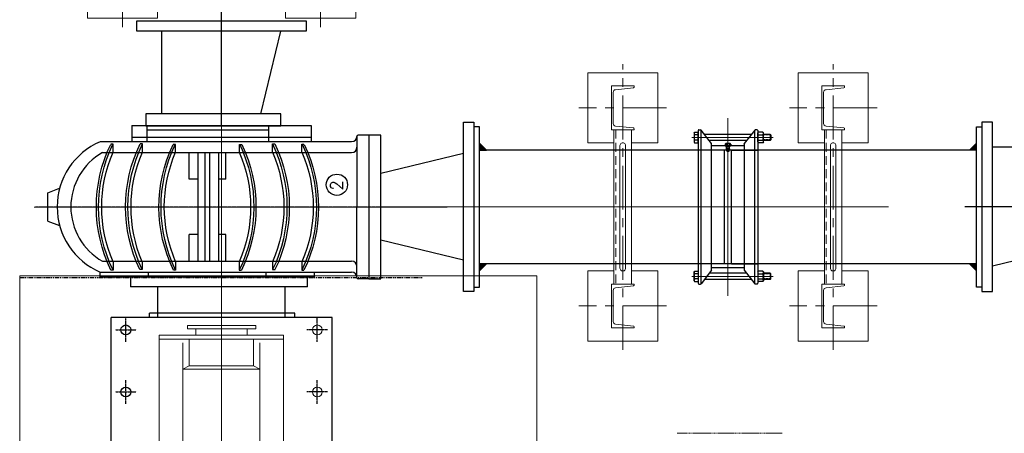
# Model space of a CAD drawing. Header units: inches. Extents: x -4968858 to -265257, y -220693 to 1871410.
# Tile 55 of 225: x -2019187 to -2016379, y 982995 to 984175. Entities that reach past the tile are written whole.
import ezdxf

# ---------------------------------------------------------------- set-up
doc = ezdxf.new("R2010")
doc.units = ezdxf.units.IN
doc.header["$MEASUREMENT"] = 0
doc.header["$PDSIZE"] = 0.25
for name, pattern in [('CENTER', [2, 1.25, -0.25, 0.25, -0.25]), ('CENTER2', [1.125, 0.75, -0.125, 0.125, -0.125]), ('CL-1', [1.25, 1, -0.125, 0, -0.125]), ('CONTINOUS', [0]), ('DASHED', [0.75, 0.5, -0.25]), ('HIDDEN', [0.375, 0.25, -0.125]), ('PHANTOM', [2.5, 1.25, -0.25, 0.25, -0.25, 0.25, -0.25]), ('PHANTOM2', [1.25, 0.625, -0.125, 0.125, -0.125, 0.125, -0.125])]:
    doc.linetypes.add(name, pattern=pattern)
for name, color, linetype, lineweight in [('01_Dimension', 12, 'Continuous', 13), ('01_Pipe Support', 31, 'Continuous', 13), ('01_WALL', 54, 'Continuous', 15), ('CABLE TRENCH', 254, 'DASHED', 0), ('CEN', 120, 'CENTER', 13), ('CENTER', 1, 'CL-1', 13)]:
    doc.layers.add(name, color=color, linetype=linetype, lineweight=lineweight)
for name, color, linetype in [('1', 1, 'Continuous'), ('12.BASLPIPE', 96, 'Continuous'), ('2', 1, 'Continuous'), ('ext', 4, 'PHANTOM'), ('HID', 7, 'HIDDEN'), ('MOTOR', 62, 'Continuous'), ('PUMP', 4, 'Continuous')]:
    doc.layers.add(name, color=color, linetype=linetype)
doc.styles.add('ROMANT', font='ROMANT.SHX')

# ---------------------------------------------------------------- blocks, each defined once
blk = doc.blocks.new('EFGF')
for p, q in [((31464.6, 7389), (31440.9, 7389)), ((31441.1, 7389), (31441.1, 7395)), ((31776.5, 7389), (31800.2, 7389)), ((31800.1, 7389), (31800.1, 7395)), ((31442.6, 7305.7), (31442.6, 7312.4)), ((31442.6, 7305.7), (31442.6, 7312.4)), ((31464.6, 7305.7), (31442.6, 7305.7)), ((31777.4, 7305.2), (31800.8, 7305.2)), ((31800.8, 7305.2), (31800.8, 7311.8)), ((31440.9, 7210.5), (31440.9, 7216.6)), ((31798.9, 7210.7), (31798.9, 7217.7)), ((31464.6, 7210.5), (31440.9, 7210.5)), ((31777.4, 7210.7), (31798.9, 7210.7)), ((31464.6, 7029.1), (31440.9, 7029.1)), ((31440.9, 7029.1), (31440.9, 7023.1)), ((31777.4, 7029), (31798.9, 7029)), ((31798.9, 7029), (31798.9, 7021.9)), ((31464.6, 6933.9), (31442.6, 6933.9)), ((31442.6, 6933.9), (31442.6, 6927.3)), ((31442.6, 6933.9), (31442.6, 6927.3)), ((31777.4, 6934.5), (31800.8, 6934.5)), ((31800.8, 6934.5), (31800.8, 6927.8)), ((31776.5, 6850.7), (31800.2, 6850.7)), ((31800.1, 6850.7), (31800.1, 6844.6))]:
    blk.add_line(p, q)
at = {"layer": 'PUMP'}
for centre, radius, start, end in [((31621.1, 7025.2), 411.3, 64.2785, 115.9635), ((31621.1, 7019.2), 411.3, 64.2082, 115.9668), ((31621.1, 7026.3), 395, 66.6995, 113.3417), ((31621.1, 6941.8), 411.3, 64.1002, 115.7255), ((31621.1, 6935.2), 411.3, 64.1002, 115.7255), ((31620.4, 6942.7), 395, 66.5791, 113.2213), ((31621.1, 6846.8), 411.3, 64.3922, 115.9808), ((31621.1, 6840.8), 411.3, 64.3922, 115.9808), ((31621.1, 6847.9), 395, 66.6995, 113.3417), ((31621.1, 7398.8), 411.3, 244.0192, 295.6078), ((31621.1, 7392.8), 411.3, 244.0192, 295.6078), ((31621.1, 7391.8), 395, 246.6583, 293.3005), ((31621.1, 7304.5), 411.3, 244.2745, 295.8998), ((31621.1, 7297.8), 411.3, 244.2745, 295.8998), ((31620.4, 7296.9), 395, 246.7787, 293.4209), ((31621.1, 7220.4), 411.3, 244.0332, 295.7918), ((31621.1, 7213.3), 395, 246.6583, 293.3005), ((31621.1, 7214.4), 411.3, 244.0365, 295.7215)]:
    blk.add_arc(centre, radius, start, end, dxfattribs=at)
blk = doc.blocks.new('150 510-TV')
at = {"color": 1, "linetype": 'CENTER', "lineweight": 9}
for p, q in [((345.4, 793.8), (345.4, -383.9)), ((578.2, 259.7), (-813.3, 259.7))]:
    blk.add_line(p, q, dxfattribs=at)
for p, q in [((305.6, 755), (293.1, 721.6)), ((386.7, 755), (399.2, 721.6)), ((-569.6, 574.7), (30.4, 574.7)), ((30.4, -55.3), (30.4, 574.7)), ((189.7, 569.2), (166, 569.2)), ((166.1, 569.2), (166.1, 575.2)), ((578.2, 515.2), (532.3, 515.2)), ((30.4, 464.9), (42.6, 464.9)), ((-740.6, 292.6), (-737, 296.3)), ((-740.6, 292.6), (-740.6, 259.7)), ((-737, 296.3), (-737, 259.7)), ((-740.6, 226.9), (-740.6, 259.7)), ((-737, 223.2), (-737, 259.7)), ((-740.6, 226.9), (-737, 223.2)), ((578.2, 4.2), (532.3, 4.2)), ((-569.6, -55.3), (30.4, -55.3)), ((145.1, -126.1), (346.2, -126.1)), ((551.2, -160), (551.2, -130))]:
    blk.add_line(p, q)
at = {"color": 0}
for p, q in [((305.6, 755), (386.7, 755)), ((-569.6, 296.3), (-569.6, 574.7)), ((544.3, 4.2), (544.3, 515.2)), ((-569.6, -55.3), (-569.6, 223.2)), ((117.9, 14.4), (145.3, 14.4))]:
    blk.add_line(p, q, dxfattribs=at)
at = {"linetype": 'HIDDEN'}
for p, q in [((30.4, 441.3), (117.9, 441.3)), ((30.4, 78.2), (117.9, 78.2))]:
    blk.add_line(p, q, dxfattribs=at)
for centre, radius, start, end in [((346.2, 526.3), 202.3, 23.1061, 156.8939), ((346.2, 510.9), 178.6, 29.8152, 150.1848)]:
    blk.add_arc(centre, radius, start, end)
at = {"layer": '1', "linetype": 'CENTER2', "ltscale": 0.5}
for p, q in [((-535.6, 564.2), (-535.6, 505.2)), ((-358.6, 562.2), (-358.6, 503.2)), ((-181.6, 562.2), (-181.6, 503.2)), ((-4.6, 562.2), (-4.6, 503.2)), ((-569.4, 534.7), (-502, 534.7)), ((-392.4, 532.7), (-325, 532.7)), ((-215.4, 532.7), (-148, 532.7)), ((-38.4, 532.7), (29, 532.7)), ((-535.7, -44.8), (-535.7, 14.2)), ((-358.6, -42.7), (-358.6, 16.3)), ((-181.6, -42.7), (-181.6, 16.3)), ((-4.6, -42.7), (-4.6, 16.3)), ((-569.4, -15.3), (-502, -15.3)), ((-392.4, -13.2), (-325, -13.2)), ((-215.4, -13.2), (-148, -13.2)), ((-38.3, -13.2), (29.1, -13.2))]:
    blk.add_line(p, q, dxfattribs=at)
at = {"layer": '2', "lineweight": 13}
for p, q in [((-487.5, 437.5), (-19.5, 437.5)), ((-487.5, 436.3), (-487.5, 259.7)), ((-477.9, 436.3), (-477.9, 259.7)), ((-31.5, 437.5), (-31.5, 260.9)), ((-19.5, 437.5), (-19.5, 259.7)), ((-348.7, 370.1), (-358.4, 351.8)), ((-348.7, 370.1), (-348.7, 260.9)), ((-41.8, 370.1), (-348.7, 370.1)), ((-116.8, 370.1), (-116.8, 260.9)), ((-107, 351.8), (-116.8, 370.1)), ((-358.4, 350.7), (-477.9, 350.7)), ((-358.4, 351.8), (-358.4, 260.9)), ((-107, 351.8), (-107, 260.9)), ((-31.5, 351.8), (-107, 351.8)), ((-1.7, 357.1), (-1.7, 259.7)), ((-1.7, 357.1), (8.1, 357.1)), ((8.1, 357.1), (-1.7, 357.1)), ((8.1, 357.1), (8.1, 259.7)), ((-503.2, 335.1), (-503.2, 263.2)), ((-19.5, 332.8), (-1.7, 332.8)), ((-533.6, 301.8), (-533.6, 215.8)), ((-503.2, 301.8), (-533.6, 301.8)), ((-487.5, 83.2), (-487.5, 259.7)), ((-477.9, 83.2), (-477.9, 259.7)), ((-358.4, 168.8), (-358.4, 259.7)), ((-348.7, 150.6), (-348.7, 259.7)), ((-116.8, 150.6), (-116.8, 259.7)), ((-107, 168.8), (-107, 259.7)), ((-31.5, 83.2), (-31.5, 259.7)), ((-19.5, 83.2), (-19.5, 259.7)), ((-1.7, 162.3), (-1.7, 259.7)), ((8.1, 162.3), (8.1, 259.7)), ((-503.2, 215.8), (-533.6, 215.8)), ((-503.2, 189), (-487.5, 180)), ((-358.4, 168.8), (-477.9, 168.8)), ((-348.7, 150.6), (-358.4, 168.8)), ((-107, 168.8), (-116.8, 150.6)), ((-31.5, 168.8), (-107, 168.8)), ((-19.5, 186.7), (-1.7, 186.7)), ((-41.8, 150.6), (-348.7, 150.6)), ((8.1, 162.3), (-1.7, 162.3)), ((-1.7, 162.3), (8.1, 162.3)), ((-487.5, 83.2), (-19.5, 83.2))]:
    blk.add_line(p, q, dxfattribs=at)
at = {"layer": '2'}
for p, q in [((-503.2, 335.1), (-487.5, 347.9)), ((-503.2, 189), (-503.2, 262.1))]:
    blk.add_line(p, q, dxfattribs=at)
for centre in [(-535.6, 534.7), (-358.6, 532.7), (-181.6, 532.7), (-4.6, 532.7)]:
    blk.add_circle(centre, 14, dxfattribs=at)
at = {"layer": '2', "lineweight": 13}
for centre in [(-358.6, -13.2), (-181.6, -13.2), (-4.6, -13.2), (-535.6, -15.3)]:
    blk.add_circle(centre, 14, dxfattribs=at)
at = {"layer": '2', "color": 6, "linetype": 'HIDDEN'}
for p in [(-541.2, 260.9), (-541.2, 259.7), (-525.4, 260.9), (-525.4, 260.9), (-525.4, 259.7), (-525.4, 259.7)]:
    blk.add_point(p, dxfattribs=at)
at = {"layer": 'CENTER', "linetype": 'CENTER2', "lineweight": 9}
blk.add_line((346.2, -194), (346.2, 789.9), dxfattribs=at)
at = {"layer": 'MOTOR'}
for p, q in [((-533.6, 296.3), (-737, 296.3)), ((-533.6, 223.2), (-737, 223.2))]:
    blk.add_line(p, q, dxfattribs=at)
at = {"layer": 'PUMP'}
for p, q in [((145.3, -4.9), (145.3, 605.7)), ((145.3, 605.7), (160.1, 605.7)), ((160.1, 605.7), (160.1, -111.1)), ((191.2, 599.7), (191.2, -111.1)), ((501.2, 599.7), (501.2, -111.1)), ((532.3, 605.7), (532.3, -111.1)), ((145.3, 519.5), (117.9, 519.5)), ((117.9, 14.4), (117.9, 519.5)), ((578.2, 515.2), (578.2, 4.2)), ((42.6, 51), (42.6, 464.9)), ((145.3, 468), (160.1, 468)), ((578.2, 472.9), (532.3, 472.9)), ((566, 472.9), (566, 126.4)), ((191.2, 351.7), (267, 351.7)), ((191.2, 351.7), (267, 351.7)), ((267, 327), (267, 351.7)), ((267, 327), (267, 351.7)), ((425.3, 351.7), (501.2, 351.7)), ((425.3, 327), (425.3, 351.7)), ((425.3, 351.7), (501.2, 351.7)), ((425.3, 327), (425.3, 351.7)), ((501.2, 327), (191.2, 327)), ((501.2, 327), (191.2, 327)), ((-533.6, 215.8), (-533.6, 301.8)), ((191.2, 306.9), (501.2, 306.9)), ((191.2, 293.2), (501.2, 293.2)), ((501.2, 268.5), (191.2, 268.5)), ((501.2, 268.5), (191.2, 268.5)), ((267, 247.7), (267, 268.5)), ((267, 247.7), (267, 268.5)), ((425.3, 247.7), (425.3, 268.5)), ((425.3, 247.7), (425.3, 268.5)), ((191.2, 247.7), (267, 247.7)), ((191.2, 247.7), (267, 247.7)), ((425.3, 247.7), (501.2, 247.7)), ((430.7, 247.7), (501.2, 247.7)), ((145.3, 132.8), (160.1, 132.8)), ((578.2, 126.4), (532.3, 126.4)), ((30.4, 51), (42.6, 51)), ((145.3, -4.9), (160.1, -4.9)), ((141.2, -160), (141.2, -130)), ((547.3, -126.1), (346.2, -126.1)), ((551.2, -160), (141.2, -160))]:
    blk.add_line(p, q, dxfattribs=at)
for centre, radius, start, end in [((145.1, -111.1), 15, 270, 0), ((176.2, -111.1), 15, 270, 0), ((516.2, -111.1), 15, 180, 270), ((547.3, -111.1), 15, 180, 270), ((145.1, -130), 3.9, 90, 180), ((547.3, -130), 3.9, 0, 90)]:
    blk.add_arc(centre, radius, start, end, dxfattribs=at)
at = {"xscale": -1, "rotation": 180}
blk.add_blockref('EFGF', (-31275, 7419.8), dxfattribs=at)
blk = doc.blocks.new('A$C11FB3BBB')
at = {"color": 8, "linetype": 'PHANTOM2', "ltscale": 20}
blk.add_line((1682, 342.6), (1682, -807.4), dxfattribs=at)
for p, q in [((2384.3, -474.6), (2384.3, 8.4)), ((2384.3, 8.4), (2414.3, 8.4)), ((2414.3, 8.4), (2414.3, -474.6)), ((2148.2, -62.6), (2384.3, -62.6)), ((2384.3, -400.9), (2148.2, -344.1)), ((2414.3, -474.6), (2384.3, -474.6)), ((1731, -922.8), (1787.8, -686.7)), ((2035.1, -922.8), (1978.3, -686.7)), ((1641.5, -922.8), (2124.5, -922.8)), ((1641.5, -952.8), (1641.5, -922.8)), ((2124.5, -922.8), (2124.5, -952.8)), ((2124.5, -952.8), (1641.5, -952.8))]:
    blk.add_line(p, q)
for points in [[(2148.2, -401.6), (2148.2, -17.5), (2114.3, -17.5), (2114.3, -401.6)], [(1678, -686.7), (2088, -686.7), (2088, -652.8), (1678.1, -652.8)]]:
    blk.add_lwpolyline(points, close=True)
blk.add_circle((1946.2, -561.8), 30.4)
at = {"layer": '1', "ltscale": 0.5}
blk.add_line((2114.3, -233.1), (2462.7, -233.1), dxfattribs=at)
blk.add_blockref('150 510-TV', (1536.9, -492.8))
at = {"color": 6, "style": 'ROMANT'}
blk.add_text('2', height=35.2, dxfattribs=at).set_placement((1929.2, -578.7))
blk = doc.blocks.new('300NB_PS_MB5506-D')
at = {"layer": 'CEN'}
for p, q in [((0, 253.7), (0, -253.7)), ((-129, 198.2), (103.1, 198.2)), ((-129, -198.2), (103.1, -198.2))]:
    blk.add_line(p, q, dxfattribs=at)
at = {"layer": 'ext'}
for p, q in [((-122.4, 205.3), (-100.9, 205.3)), ((-120.7, 189.4), (-120.7, 207)), ((-122.4, 191), (-100.9, 191)), ((-122.4, -191), (-100.9, -191)), ((-120.7, -207), (-120.7, -189.4)), ((-122.4, -205.3), (-100.9, -205.3))]:
    blk.add_line(p, q, dxfattribs=at)
at = {"layer": 'HID'}
for p, q in [((-10, 161.9), (-85, 161.9)), ((-10, 161.9), (-10, -161.9)), ((10, 161.9), (85, 161.9)), ((10, 161.9), (10, -161.9)), ((-10, -161.9), (-85, -161.9)), ((10, -161.9), (85, -161.9))]:
    blk.add_line(p, q, dxfattribs=at)
at = {"layer": 'PUMP'}
for p, q in [((-122.4, 205.3), (-120.7, 207)), ((-122.4, 205.3), (-122.4, 191)), ((-120.7, 207), (-100.9, 207)), ((-100.9, 211.1), (-99.8, 213.1)), ((-100.9, 185.3), (-100.9, 211.1)), ((-99.8, 213.1), (-86.2, 213.1)), ((-86.2, 205.6), (-99.8, 205.6)), ((-85, 211.1), (-86.2, 213.1)), ((-85, -217.8), (-85, 217.8)), ((-85, 185.3), (-85, 211.1)), ((-82.8, 220), (-78.4, 220)), ((-76.2, 218.5), (-76.2, -217.8)), ((-67.2, 207), (67.2, 207)), ((76.2, 218.5), (76.2, -217.8)), ((82.8, 220), (78.4, 220)), ((85, -217.8), (85, 217.8)), ((95.4, 213.1), (85, 213.1)), ((85, 183.3), (85, 213.1)), ((85, 205.6), (95.4, 205.6)), ((96.5, 211.1), (95.4, 213.1)), ((96.5, 211.1), (96.5, 185.3)), ((-120.7, 189.4), (-122.4, 191)), ((-120.7, 189.4), (-100.9, 189.4)), ((-100.9, 185.3), (-99.8, 183.3)), ((-86.2, 190.7), (-99.8, 190.7)), ((-99.8, 183.3), (-86.2, 183.3)), ((-85, 185.3), (-86.2, 183.3)), ((-53.4, 189.4), (53.4, 189.4)), ((-46.6, -180.6), (-46.6, 180.6)), ((-46.6, 174), (46.6, 174)), ((85, 190.7), (95.4, 190.7)), ((95.4, 183.3), (85, 183.3)), ((96.5, 185.3), (95.4, 183.3)), ((-4.4, -165.2), (-4.4, -174)), ((-4.4, -165.7), (-4, -165.2)), ((-4.4, -165.7), (4.4, -165.7)), ((-4.4, -168), (-4.4, -172.9)), ((-4, -165.2), (4, -165.2)), ((-4, -165.2), (-4, -174)), ((-3.3, -159.8), (-3.3, -165.2)), ((2.2, -158.7), (-2.2, -158.7)), ((3.3, -159.8), (3.3, -165.2)), ((4, -165.2), (4, -174)), ((4.4, -165.7), (4, -165.2)), ((4.4, -165.2), (4.4, -174)), ((4.4, -168), (4.4, -172.9)), ((-120.7, -189.4), (-122.4, -191)), ((-122.4, -205.3), (-122.4, -191)), ((-120.7, -189.4), (-100.9, -189.4)), ((-100.9, -185.3), (-99.8, -183.3)), ((-100.9, -185.3), (-100.9, -211.1)), ((-99.8, -183.3), (-86.2, -183.3)), ((-86.2, -190.7), (-99.8, -190.7)), ((-85, -185.3), (-86.2, -183.3)), ((-85, -185.3), (-85, -211.1)), ((-76.6, -219), (-46.6, -180.6)), ((-53.4, -189.4), (53.4, -189.4)), ((-46.6, -174), (46.6, -174)), ((-46.6, -179.4), (-46.6, -179.6)), ((7.7, -174), (-7.7, -174)), ((-7.7, -179), (-7.7, -174)), ((-6, -180.6), (6, -180.6)), ((4.4, -172.9), (-4.4, -172.9)), ((-4.4, -179), (-4.4, -174)), ((4.4, -179), (4.4, -174)), ((7.7, -179), (7.7, -174)), ((46.6, -179.4), (46.6, -179.6)), ((76.2, -186.1), (76.2, -189.4)), ((95.4, -183.3), (85, -183.3)), ((85, -183.3), (85, -213.1)), ((85, -190.7), (95.4, -190.7)), ((96.5, -185.3), (95.4, -183.3)), ((96.5, -211.1), (96.5, -185.3)), ((-122.4, -205.3), (-120.7, -207)), ((-120.7, -207), (-100.9, -207)), ((-100.9, -211.1), (-99.8, -213.1)), ((-86.2, -205.6), (-99.8, -205.6)), ((-99.8, -213.1), (-86.2, -213.1)), ((-85, -211.1), (-86.2, -213.1)), ((-82.8, -220), (-78.4, -220)), ((-67.2, -207), (67.2, -207)), ((82.8, -220), (78.4, -220)), ((85, -205.6), (95.4, -205.6)), ((95.4, -213.1), (85, -213.1)), ((96.5, -211.1), (95.4, -213.1))]:
    blk.add_line(p, q, dxfattribs=at)
for points in [[(-46.6, 180.6), (-76.6, 219)], [(46.6, 180.6), (76.6, 219)], [(46.6, 180.6), (46.6, -180.6), (76.6, -219)]]:
    blk.add_lwpolyline(points, dxfattribs=at)
for centre, radius, start, end in [((-94.3, 209.4), 6.6, 145.6158, 214.3842), ((-76.3, 198.2), 24.7, 162.412, 197.588), ((-91.6, 209.4), 6.6, 325.6158, 34.3842), ((-109.7, 198.2), 24.7, 342.412, 17.588), ((-82.8, 217.8), 2.2, 90, 180), ((-78.4, 217.8), 2.2, 34.2717, 90), ((78.4, 217.8), 2.2, 90, 145.7283), ((82.8, 217.8), 2.2, 0, 90), ((89.9, 209.4), 6.6, 325.6158, 34.3842), ((71.9, 198.2), 24.7, 342.412, 17.588), ((-94.3, 187), 6.6, 145.6158, 214.3842), ((-91.6, 187), 6.6, 325.6158, 34.3842), ((89.9, 187), 6.6, 325.6158, 34.3842), ((-2.2, -159.8), 1.1, 90, 180), ((2.2, -159.8), 1.1, 0, 90), ((-94.3, -187), 6.6, 145.6158, 214.3842), ((-76.3, -198.2), 24.7, 162.412, 197.588), ((-91.6, -187), 6.6, 325.6158, 34.3842), ((-109.7, -198.2), 24.7, 342.412, 17.588), ((-6, -179), 1.65, 180, 0), ((0, -173.9), 6.68, 228.8879, 311.1121), ((6, -179), 1.65, 180, 0), ((89.9, -187), 6.6, 325.6158, 34.3842), ((71.9, -198.2), 24.7, 342.412, 17.588), ((-94.3, -209.4), 6.6, 145.6158, 214.3842), ((-91.6, -209.4), 6.6, 325.6158, 34.3842), ((-82.8, -217.8), 2.2, 180, 270), ((-78.4, -217.8), 2.2, 270, 0), ((78.4, -217.8), 2.2, 180, 270), ((82.8, -217.8), 2.2, 270, 0), ((89.9, -209.4), 6.6, 325.6158, 34.3842)]:
    blk.add_arc(centre, radius, start, end, dxfattribs=at)
blk = doc.blocks.new('PS_1')
at = {"layer": '01_Pipe Support', "color": 1, "linetype": 'CENTER', "ltscale": 100}
for p, q in [((-282.5, -125), (-282.5, 125)), ((282.5, -125), (282.5, 125)), ((-407.5, 0), (407.5, 0))]:
    blk.add_line(p, q, dxfattribs=at)
at = {"layer": '01_Pipe Support'}
for p, q in [((220, 25), (-220, 25)), ((-220, 25), (-220, -25)), ((174.9, 8), (-174.9, 8)), ((220, 25), (220, -25)), ((220, -25), (-220, -25)), ((174.9, -8), (-174.9, -8))]:
    blk.add_line(p, q, dxfattribs=at)
at = {"layer": '01_Pipe Support', "linetype": 'HIDDEN', "ltscale": 100}
blk.add_line((220, 20), (-220, 20), dxfattribs=at)
at = {"layer": '01_Pipe Support'}
for points in [[(-182.5, 25), (-182.5, 100), (-382.5, 100), (-382.5, -100), (-182.5, -100), (-182.5, -25)], [(182.5, 25), (182.5, 100), (382.5, 100), (382.5, -100), (182.5, -100), (182.5, -25)]]:
    blk.add_lwpolyline(points, dxfattribs=at)
for points in [[(-345, 32.5), (-345, -32.5), (-342.1, -32.5, 0.383864), (-339.7, -30.4), (-334.4, 20.5, -0.383864), (-326.9, 27.2), (-238.1, 27.2, -0.383864), (-230.6, 20.5), (-225.3, -30.4, 0.383864), (-222.9, -32.5), (-220, -32.5), (-220, 32.5)], [(345, 32.5), (345, -32.5), (342.1, -32.5, -0.383864), (339.7, -30.4), (334.4, 20.5, 0.383864), (326.9, 27.2), (238.1, 27.2, 0.383864), (230.6, 20.5), (225.3, -30.4, -0.383864), (222.9, -32.5), (220, -32.5), (220, 32.5)]]:
    blk.add_lwpolyline(points, format="xyb", close=True, dxfattribs=at)
for centre, start, end in [((-174.9, 0), 89.8029, 270), ((174.9, 0), 270, 90.1971)]:
    blk.add_arc(centre, 8, start, end, dxfattribs=at)
blk = doc.blocks.new('Kothagudem_2nd Stage Slurry Pump')
for p, q in [((-2266.5, -266.7), (-2749.5, -266.7)), ((-2749.5, -266.7), (-2749.5, -296.7)), ((-2266.5, -296.7), (-2266.5, -266.7)), ((-2749.5, -296.7), (-2266.5, -296.7)), ((-2675.8, -296.7), (-2619, -532.8)), ((-2337.5, -532.8), (-2337.5, -296.7))]:
    blk.add_line(p, q)
at = {"layer": '1', "ltscale": 0.5}
blk.add_line((-2508, -566.7), (-2508, -218.3), dxfattribs=at)
blk = doc.blocks.new('A$C3EBB7D44')
at = {"layer": 'CABLE TRENCH', "color": 251, "lineweight": 0, "ltscale": 5}
blk.add_line((14105.1, 12351.3), (14405.1, 12351.3), dxfattribs=at)
blk = doc.blocks.new('A$C1F1B71E3')
for points in [[(52346.3, 24233.7), (52346.3, 24213.7), (52366.3, 24213.7)], [(53762.8, 24233.7), (53762.8, 24213.7), (53742.8, 24213.7)], [(52346.3, 23869.9), (52346.3, 23889.9), (52366.3, 23889.9)], [(53762.8, 23869.9), (53762.8, 23889.9), (53742.8, 23889.9)]]:
    blk.add_hatch(color=256).paths.add_polyline_path(points)
for p, q in [((52366.3, 24213.7), (52346.3, 24233.7)), ((53742.8, 24213.7), (53762.8, 24233.7)), ((52346.3, 24213.7), (52366.3, 24213.7)), ((53762.8, 24213.7), (53742.8, 24213.7)), ((52346.3, 23889.9), (52366.3, 23889.9)), ((52366.3, 23889.9), (52346.3, 23869.9)), ((53762.8, 23889.9), (53742.8, 23889.9)), ((53742.8, 23889.9), (53762.8, 23869.9))]:
    blk.add_line(p, q)
at = {"layer": '01_WALL', "color": 2, "ltscale": 20}
blk.add_lwpolyline([(51035, 23854.8), (51035, 19310.8), (52510, 19310.8), (52510, 23854.8)], close=True, dxfattribs=at)
at = {"layer": '12.BASLPIPE'}
for p, q in [((53762.7, 24213.7), (52346.3, 24213.7)), ((53762.7, 23889.9), (52346.3, 23889.9))]:
    blk.add_line(p, q, dxfattribs=at)
for points in [[(52346.3, 23823.2), (52346.3, 24280.4), (52330.3, 24280.4), (52330.3, 23823.2)], [(53762.8, 23823.2), (53762.8, 24280.4), (53778.8, 24280.4), (53778.8, 23823.2)]]:
    blk.add_lwpolyline(points, close=True, dxfattribs=at)
at = {"layer": 'CENTER'}
blk.add_line((52064.3, 24051.8), (53512.7, 24051.8), dxfattribs=at)
blk.add_blockref('PS_1', (51610.7, 24689.8))
at = {"rotation": 90}
for name, p in [('A$C11FB3BBB', (51377.6, 22168.8)), ('Kothagudem_2nd Stage Slurry Pump', (53512.1, 26559.8)), ('PS_1', (52754.6, 24051.8)), ('PS_1', (53354.6, 24051.8))]:
    blk.add_blockref(name, p, dxfattribs=at)
at = {"layer": '01_Dimension', "color": 0}
blk.add_blockref('A$C3EBB7D44', (38804.8, 11054.8), dxfattribs=at)
at = {"layer": '1', "linetype": 'Continuous', "xscale": 0.9996920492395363, "yscale": 0.9996920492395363, "zscale": 0.9996920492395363, "rotation": 180}
blk.add_blockref('300NB_PS_MB5506-D', (53054.6, 24051.8), dxfattribs=at)
blk = doc.blocks.new('AHP BLOCK')
at = {"xscale": 0.001, "yscale": 0.001, "zscale": 0.001}
blk.add_blockref('A$C1F1B71E3', (-166.1155, 61.8393), dxfattribs=at)

msp = doc.modelspace()

# ---------------------------------------------------------------- block references
at = {"color": 1, "linetype": 'CONTINOUS', "lineweight": 15, "xscale": 1000, "yscale": 1000, "zscale": 1000}
msp.add_blockref('AHP BLOCK', (-1904106.5, 897749.5), dxfattribs=at)

doc.saveas('drawing.dxf')
